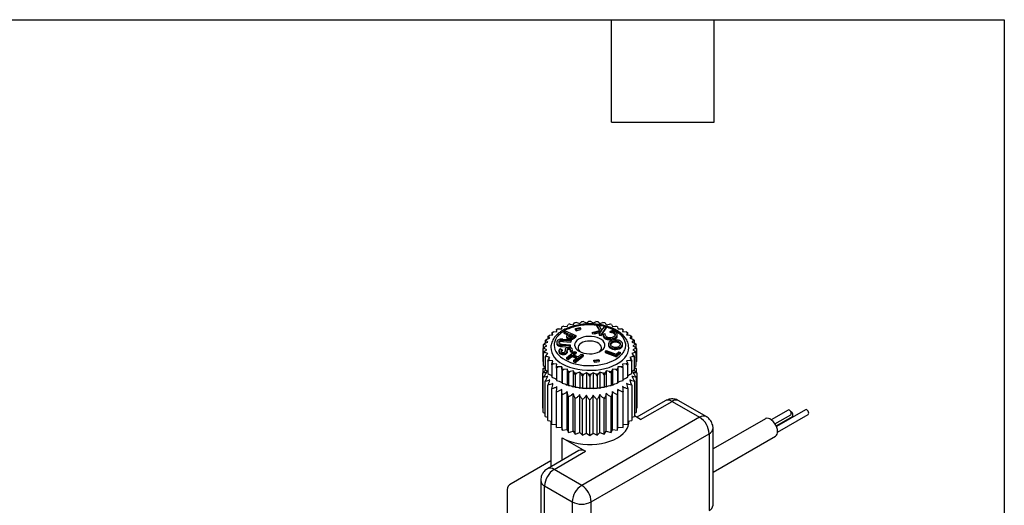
# Model space of a CAD drawing. Header units: millimetres. Extents: x 13 to 546, y 13 to 419.
# Tile 13 of 13: x 400 to 546, y 347 to 419. Entities that reach past the tile are written whole.
import ezdxf

# ---------------------------------------------------------------- set-up
doc = ezdxf.new("R2010")
doc.units = ezdxf.units.MM
doc.header["$LTSCALE"] = 2
doc.layers.add('TEXT', color=140, linetype='Continuous', lineweight=25)

msp = doc.modelspace()

# ---------------------------------------------------------------- linework, layer by layer
for p, q in [((480.579, 373.536), (481.076, 373.467)), ((481.076, 373.467), (481.195, 373.754)), ((481.503, 373.844), (481.975, 373.732)), ((481.975, 373.732), (482.17, 374.004)), ((482.498, 374.066), (482.934, 373.912)), ((482.934, 373.912), (483.201, 374.163)), ((483.542, 374.194), (483.93, 374.003)), ((483.93, 374.003), (484.262, 374.227)), ((484.608, 374.227), (484.939, 374.003)), ((484.939, 374.003), (485.328, 374.194)), ((485.506, 373.699), (485.85, 373.616)), ((485.935, 372.902), (485.506, 373.699)), ((485.506, 373.536), (485.506, 373.699)), ((485.506, 373.536), (485.858, 372.881)), ((485.669, 374.163), (485.936, 373.912)), ((485.85, 373.616), (486.197, 372.87)), ((485.936, 373.912), (486.371, 374.066)), ((486.7, 374.004), (486.895, 373.732)), ((486.895, 373.732), (487.367, 373.844)), ((487.675, 373.754), (487.794, 373.467)), ((487.794, 373.467), (488.291, 373.536)), ((478.456, 372.173), (478.953, 372.242)), ((478.772, 372.515), (478.772, 372.217)), ((478.953, 372.242), (478.834, 372.529)), ((479.037, 372.69), (479.546, 372.713)), ((479.626, 373.078), (479.485, 372.997)), ((479.485, 372.997), (479.485, 372.71)), ((479.546, 372.713), (479.506, 373.007)), ((479.75, 373.148), (480.259, 373.125)), ((480.259, 373.125), (480.3, 373.419)), ((480.574, 372.663), (480.76, 372.807)), ((481.281, 372.36), (480.574, 372.663)), ((480.574, 372.663), (480.574, 372.5)), ((480.574, 372.5), (481.147, 372.254)), ((480.76, 372.807), (482.361, 372.12)), ((481.223, 372.314), (481.281, 372.36)), ((481.292, 372.089), (481.292, 371.985)), ((481.371, 372.174), (481.371, 372.01)), ((481.489, 372.27), (481.47, 372.255)), ((481.47, 372.092), (481.47, 372.255)), ((481.489, 372.107), (481.47, 372.092)), ((481.968, 372.065), (481.489, 372.27)), ((481.489, 372.27), (481.489, 372.107)), ((481.827, 371.962), (481.489, 372.107)), ((481.949, 372.05), (481.968, 372.065)), ((482.361, 372.12), (482.098, 371.915)), ((482.292, 373.156), (482.951, 373.32)), ((482.401, 373.009), (482.292, 373.156)), ((482.292, 372.992), (482.292, 373.156)), ((482.292, 372.992), (482.401, 372.846)), ((482.361, 372.12), (482.361, 371.956)), ((483.06, 373.173), (482.401, 373.009)), ((482.401, 372.846), (483.06, 373.01)), ((482.401, 373.009), (482.401, 372.846)), ((482.951, 373.32), (483.06, 373.173)), ((483.06, 373.173), (483.06, 373.01)), ((484.802, 372.603), (485.935, 372.902)), ((485.123, 372.526), (484.802, 372.603)), ((484.802, 372.603), (484.802, 372.44)), ((484.802, 372.44), (485.123, 372.363)), ((486.162, 372.822), (485.123, 372.526)), ((485.123, 372.363), (486.013, 372.617)), ((485.123, 372.526), (485.123, 372.363)), ((485.825, 372.356), (486.162, 372.822)), ((486.106, 372.288), (485.825, 372.356)), ((485.825, 372.356), (485.825, 372.193)), ((485.825, 372.193), (486.106, 372.125)), ((486.887, 373.366), (486.106, 372.288)), ((486.106, 372.125), (486.887, 373.203)), ((486.106, 372.288), (486.106, 372.125)), ((486.197, 372.87), (486.605, 373.434)), ((486.419, 372.322), (486.691, 372.433)), ((486.419, 372.159), (486.419, 372.322)), ((486.428, 372.262), (486.428, 372.099)), ((486.605, 373.434), (486.887, 373.366)), ((486.691, 372.433), (486.691, 372.319)), ((486.887, 373.366), (486.887, 373.203)), ((487.474, 372.752), (487.751, 372.865)), ((487.474, 372.589), (487.474, 372.752)), ((487.835, 372.51), (487.835, 372.674)), ((488.248, 372.239), (488.248, 372.358)), ((488.53, 372.11), (488.53, 372.273)), ((488.57, 373.419), (488.61, 373.125)), ((488.61, 373.125), (489.12, 373.148)), ((489.384, 372.997), (489.244, 373.078)), ((489.364, 373.007), (489.324, 372.713)), ((489.324, 372.713), (489.833, 372.69)), ((489.385, 372.71), (489.385, 372.997)), ((490.036, 372.529), (489.917, 372.242)), ((489.917, 372.242), (490.413, 372.173)), ((490.098, 372.217), (490.098, 372.515)), ((477.521, 370.771), (477.521, 370.251)), ((477.637, 370.402), (478.025, 370.594)), ((478.025, 370.594), (477.694, 370.818)), ((477.748, 371.015), (478.183, 371.169)), ((477.777, 371.388), (477.777, 371.025)), ((478.183, 371.169), (477.916, 371.42)), ((478.023, 371.61), (478.495, 371.723)), ((478.198, 371.974), (478.198, 371.652)), ((478.495, 371.723), (478.3, 371.995)), ((479.524, 371.103), (479.524, 370.94)), ((479.554, 370.952), (479.554, 370.789)), ((479.773, 370.763), (479.773, 370.6)), ((479.895, 371.135), (479.895, 371.298)), ((480.045, 371.213), (480.045, 371.376)), ((480.052, 370.688), (480.052, 370.524)), ((480.159, 371.232), (480.159, 371.395)), ((481.492, 370.581), (480.264, 370.662)), ((480.264, 370.662), (480.264, 370.499)), ((480.302, 370.85), (481.529, 370.769)), ((481.636, 371.315), (480.409, 371.395)), ((480.409, 371.395), (480.409, 371.232)), ((480.409, 371.232), (481.636, 371.151)), ((480.446, 371.583), (481.673, 371.502)), ((480.982, 372.028), (480.982, 371.865)), ((481.044, 371.882), (481.044, 371.719)), ((481.454, 371.707), (481.454, 371.544)), ((481.529, 370.769), (481.492, 370.581)), ((481.492, 370.418), (481.529, 370.606)), ((481.492, 370.581), (481.492, 370.418)), ((481.529, 370.769), (481.529, 370.606)), ((481.673, 371.502), (481.636, 371.315)), ((481.636, 371.151), (481.673, 371.339)), ((481.636, 371.315), (481.636, 371.151)), ((481.673, 371.502), (481.673, 371.339)), ((481.713, 371.714), (481.713, 371.551)), ((481.879, 371.77), (481.879, 371.607)), ((482.098, 371.752), (482.361, 371.956)), ((482.098, 371.915), (482.098, 371.752)), ((486.874, 371.777), (486.874, 371.614)), ((487.214, 370.86), (487.214, 370.696)), ((487.511, 371.659), (487.511, 371.495)), ((487.533, 370.814), (487.513, 370.767)), ((487.533, 370.814), (487.533, 370.977)), ((487.732, 371.175), (487.732, 371.012)), ((488.454, 372.024), (488.454, 371.861)), ((488.499, 371.283), (488.499, 371.119)), ((488.904, 371.099), (488.904, 370.936)), ((489.22, 370.582), (489.22, 370.419)), ((489.323, 370.689), (489.323, 370.852)), ((490.57, 371.995), (490.375, 371.723)), ((490.375, 371.723), (490.847, 371.61)), ((490.672, 371.652), (490.672, 371.974)), ((490.953, 371.42), (490.686, 371.169)), ((490.686, 371.169), (491.122, 371.015)), ((491.176, 370.818), (490.844, 370.594)), ((490.844, 370.594), (491.233, 370.402)), ((491.092, 371.025), (491.092, 371.388)), ((491.349, 370.251), (491.349, 370.771)), ((477.435, 370.139), (477.435, 368.296)), ((477.521, 369.507), (477.521, 367.664)), ((478.025, 370.011), (477.637, 370.203)), ((477.694, 369.787), (478.025, 370.011)), ((478.183, 369.436), (477.748, 369.59)), ((477.916, 369.185), (478.183, 369.436)), ((478.645, 370.405), (478.635, 370.302)), ((479.826, 369.899), (479.826, 369.736)), ((480.094, 370.148), (480.302, 370.028)), ((480.177, 369.504), (480.177, 369.341)), ((480.264, 370.499), (481.492, 370.418)), ((480.302, 370.028), (480.302, 369.865)), ((480.78, 369.987), (480.78, 369.824)), ((480.787, 369.835), (480.787, 369.881)), ((480.864, 369.534), (480.864, 369.371)), ((480.977, 368.823), (482.13, 369.77)), ((481.062, 369.735), (481.062, 369.572)), ((481.077, 369.755), (481.077, 369.918)), ((481.158, 370.018), (481.158, 370.181)), ((481.787, 369.174), (481.232, 368.72)), ((481.469, 370.026), (481.469, 370.189)), ((481.724, 369.806), (481.508, 369.906)), ((481.508, 369.906), (481.508, 369.743)), ((481.508, 369.743), (481.724, 369.643)), ((481.724, 369.806), (481.724, 369.643)), ((482.574, 368.854), (481.787, 369.174)), ((481.787, 369.174), (481.787, 369.011)), ((481.87, 369.861), (481.87, 370.024)), ((482.385, 369.666), (481.936, 369.297)), ((481.936, 369.297), (482.724, 368.977)), ((482.069, 369.243), (482.385, 369.503)), ((482.13, 369.77), (482.385, 369.666)), ((483.429, 369.242), (482.276, 368.296)), ((482.385, 369.666), (482.385, 369.503)), ((482.724, 368.977), (483.173, 369.346)), ((483.173, 369.346), (483.429, 369.242)), ((483.429, 369.242), (483.429, 369.079)), ((486.706, 369.752), (486.875, 369.906)), ((486.706, 369.752), (486.706, 369.589)), ((488.393, 369.135), (486.706, 369.752)), ((486.706, 369.589), (488.393, 368.972)), ((486.875, 369.906), (488.34, 369.37)), ((487.417, 370.49), (487.417, 370.327)), ((487.798, 370.293), (487.798, 370.129)), ((488.34, 369.37), (488.734, 369.729)), ((488.956, 369.648), (488.393, 369.135)), ((488.393, 368.972), (488.956, 369.484)), ((488.393, 369.135), (488.393, 368.972)), ((488.734, 369.729), (488.956, 369.648)), ((488.835, 370.331), (488.835, 370.168)), ((488.956, 369.648), (488.956, 369.484)), ((491.122, 369.59), (490.686, 369.436)), ((490.686, 369.436), (490.953, 369.185)), ((491.233, 370.203), (490.844, 370.011)), ((490.844, 370.011), (491.176, 369.787)), ((491.349, 367.664), (491.349, 369.507)), ((491.435, 368.296), (491.435, 370.139)), ((477.435, 368.296), (477.521, 368.214)), ((477.521, 367.664), (477.777, 367.468)), ((477.777, 368.891), (477.777, 367.047)), ((478.495, 368.882), (478.023, 368.995)), ((478.198, 368.305), (478.198, 366.462)), ((478.3, 368.61), (478.495, 368.882)), ((478.953, 368.363), (478.456, 368.432)), ((478.772, 367.764), (478.772, 365.921)), ((478.834, 368.077), (478.953, 368.363)), ((479.546, 367.892), (479.037, 367.915)), ((479.506, 367.598), (479.546, 367.892)), ((481.232, 368.72), (480.977, 368.823)), ((480.977, 368.823), (480.977, 368.66)), ((480.977, 368.66), (481.232, 368.556)), ((481.232, 368.556), (481.787, 369.011)), ((481.232, 368.72), (481.232, 368.556)), ((481.787, 369.011), (482.441, 368.745)), ((482.02, 368.4), (482.574, 368.854)), ((482.276, 368.296), (482.02, 368.4)), ((482.02, 368.4), (482.02, 368.236)), ((482.02, 368.236), (482.276, 368.133)), ((482.276, 368.133), (483.429, 369.079)), ((482.276, 368.296), (482.276, 368.133)), ((485.055, 368.474), (485.758, 368.571)), ((485.118, 368.322), (485.055, 368.474)), ((485.055, 368.311), (485.055, 368.474)), ((485.055, 368.311), (485.118, 368.159)), ((485.821, 368.418), (485.118, 368.322)), ((485.118, 368.322), (485.118, 368.159)), ((485.118, 368.159), (485.821, 368.255)), ((485.758, 368.571), (485.821, 368.418)), ((485.821, 368.418), (485.821, 368.255)), ((489.833, 367.915), (489.324, 367.892)), ((489.324, 367.892), (489.364, 367.598)), ((490.413, 368.432), (489.917, 368.363)), ((489.917, 368.363), (490.036, 368.077)), ((490.098, 365.921), (490.098, 367.764)), ((490.847, 368.995), (490.375, 368.882)), ((490.375, 368.882), (490.57, 368.61)), ((490.672, 366.462), (490.672, 368.305)), ((491.092, 367.047), (491.092, 368.891)), ((491.092, 367.485), (491.349, 367.664)), ((491.349, 368.221), (491.435, 368.296)), ((477.435, 361.321), (477.435, 366.593)), ((477.521, 367.225), (477.777, 367.422)), ((477.521, 366.676), (477.521, 367.225)), ((477.777, 367.047), (478.198, 366.787)), ((479.485, 367.282), (479.485, 365.439)), ((480.259, 367.48), (479.75, 367.457)), ((480.3, 367.186), (480.259, 367.48)), ((480.259, 367.48), (480.259, 365.114)), ((480.32, 366.87), (480.32, 365.027)), ((481.076, 367.138), (480.579, 367.069)), ((481.195, 366.851), (481.076, 367.138)), ((481.076, 367.138), (481.076, 364.772)), ((481.257, 366.539), (481.257, 364.696)), ((481.975, 366.874), (481.503, 366.761)), ((482.17, 366.601), (481.975, 366.874)), ((481.975, 366.874), (481.975, 364.507)), ((482.272, 366.296), (482.272, 364.453)), ((482.934, 366.694), (482.498, 366.54)), ((483.201, 366.442), (482.934, 366.694)), ((482.934, 366.694), (482.934, 364.327)), ((483.93, 366.603), (483.542, 366.411)), ((484.262, 366.378), (483.93, 366.603)), ((483.93, 366.603), (483.93, 364.236)), ((484.939, 366.603), (484.608, 366.378)), ((485.328, 366.411), (484.939, 366.603)), ((484.939, 366.603), (484.939, 364.236)), ((485.936, 366.694), (485.669, 366.442)), ((486.371, 366.54), (485.936, 366.694)), ((485.936, 366.694), (485.936, 364.327)), ((486.598, 366.296), (486.598, 364.453)), ((486.895, 366.874), (486.7, 366.601)), ((487.367, 366.761), (486.895, 366.874)), ((486.895, 366.874), (486.895, 364.507)), ((487.613, 366.539), (487.613, 364.696)), ((487.794, 367.138), (487.675, 366.851)), ((488.291, 367.069), (487.794, 367.138)), ((487.794, 367.138), (487.794, 364.772)), ((488.549, 366.87), (488.549, 365.027)), ((488.61, 367.48), (488.57, 367.186)), ((489.12, 367.457), (488.61, 367.48)), ((488.61, 367.48), (488.61, 365.114)), ((489.385, 365.439), (489.385, 367.282)), ((491.092, 367.404), (491.349, 367.225)), ((491.349, 367.225), (491.092, 367.191)), ((491.349, 367.225), (491.349, 366.669)), ((491.435, 366.593), (491.435, 361.321)), ((477.521, 360.689), (477.521, 365.961)), ((477.777, 360.072), (477.777, 365.344)), ((478.198, 359.486), (478.198, 364.759)), ((483.34, 366.148), (483.34, 364.305)), ((484.435, 366.098), (484.435, 364.255)), ((485.53, 366.148), (485.53, 364.305)), ((490.672, 364.759), (490.672, 359.486)), ((491.092, 365.344), (491.092, 360.072)), ((491.349, 365.961), (491.349, 360.689)), ((478.772, 358.945), (478.772, 364.218)), ((479.485, 358.463), (479.485, 363.736)), ((480.259, 358.498), (480.259, 364.131)), ((480.32, 358.051), (480.32, 363.324)), ((481.076, 358.156), (481.076, 363.789)), ((481.975, 357.892), (481.975, 363.524)), ((482.934, 357.712), (482.934, 363.344)), ((483.93, 357.621), (483.93, 363.253)), ((484.939, 357.621), (484.939, 363.253)), ((485.936, 357.712), (485.936, 363.344)), ((486.895, 357.892), (486.895, 363.524)), ((487.794, 358.156), (487.794, 363.789)), ((488.549, 358.051), (488.549, 363.324)), ((488.61, 358.498), (488.61, 364.131)), ((489.385, 358.463), (489.385, 363.736)), ((490.098, 364.218), (490.098, 358.945)), ((481.257, 357.72), (481.257, 362.993)), ((482.272, 357.477), (482.272, 362.75)), ((483.34, 357.329), (483.34, 362.602)), ((484.435, 357.28), (484.435, 362.552)), ((485.53, 357.329), (485.53, 362.602)), ((486.598, 357.477), (486.598, 362.75)), ((487.613, 357.72), (487.613, 362.993)), ((495.668, 362.44), (491.415, 359.985)), ((492.001, 359.647), (496.668, 362.341)), ((495.814, 362.502), (496.102, 362.626)), ((496.668, 362.341), (500.769, 359.973)), ((501.769, 360.072), (497.668, 362.44)), ((477.435, 361.321), (477.521, 361.278)), ((477.521, 360.689), (477.777, 360.598)), ((491.092, 360.598), (491.349, 360.689)), ((491.349, 361.278), (491.435, 361.321)), ((513.933, 361.053), (511.428, 359.607)), ((511.987, 359.006), (514.333, 360.36)), ((516.514, 361.094), (512.199, 358.603)), ((512.364, 357.774), (516.914, 360.401)), ((477.777, 360.072), (478.198, 359.971)), ((478.198, 359.486), (478.772, 359.407)), ((478.635, 359.426), (478.635, 352.607)), ((478.772, 358.945), (479.485, 358.913)), ((500.769, 359.973), (483.233, 349.85)), ((489.385, 358.913), (490.098, 358.945)), ((490.098, 359.407), (490.672, 359.486)), ((490.235, 359.279), (490.235, 359.426)), ((490.672, 359.971), (491.092, 360.072)), ((492.001, 359.647), (491.092, 360.171)), ((510.555, 359.76), (502.769, 355.266)), ((512.151, 358.712), (514.581, 360.115)), ((479.485, 358.463), (480.259, 358.498)), ((480.259, 358.498), (480.32, 358.051)), ((480.32, 358.051), (481.076, 358.156)), ((481.076, 358.156), (481.257, 357.72)), ((481.257, 357.72), (481.975, 357.892)), ((481.975, 357.892), (482.272, 357.477)), ((482.272, 357.477), (482.934, 357.712)), ((482.934, 357.712), (483.34, 357.329)), ((483.34, 357.329), (483.93, 357.621)), ((483.93, 357.621), (484.435, 357.28)), ((484.435, 357.28), (484.939, 357.621)), ((484.647, 347.4), (502.183, 357.524)), ((484.939, 357.621), (485.53, 357.329)), ((485.53, 357.329), (485.936, 357.712)), ((485.936, 357.712), (486.598, 357.477)), ((486.598, 357.477), (486.895, 357.892)), ((486.895, 357.892), (487.613, 357.72)), ((487.613, 357.72), (487.794, 358.156)), ((487.794, 358.156), (488.549, 358.051)), ((488.549, 358.051), (488.61, 358.498)), ((488.61, 358.498), (489.385, 358.463)), ((502.183, 357.524), (502.183, 346.092)), ((502.769, 346.909), (502.769, 358.34)), ((480.334, 356.912), (483.798, 354.912)), ((480.334, 353.588), (480.334, 356.912)), ((502.769, 351.802), (512.055, 357.162)), ((482.799, 355.011), (478.132, 352.316)), ((479.132, 352.217), (483.798, 354.912)), ((478.635, 353.48), (472.717, 350.064)), ((483.233, 349.85), (479.132, 352.217)), ((477.132, 350.584), (477.132, 341.602)), ((472.131, 349.247), (472.131, 344.489)), ((477.717, 349.768), (481.819, 347.4)), ((477.717, 340.786), (477.717, 349.768)), ((481.819, 347.4), (481.819, 335.969)), ((484.647, 335.969), (484.647, 347.4))]:
    msp.add_line(p, q)
at = {"flags": 128}
for points in [[(482.844, 369.792), (483.174, 369.635), (483.549, 369.517), (483.957, 369.442), (484.381, 369.412), (484.808, 369.43), (485.221, 369.494), (485.606, 369.602), (485.948, 369.75), (486.236, 369.932), (486.459, 370.143), (486.608, 370.375), (486.679, 370.618), (486.669, 370.865), (486.578, 371.106), (486.41, 371.333), (486.17, 371.538), (485.867, 371.712), (485.513, 371.851), (485.12, 371.948), (484.702, 372.001), (484.274, 372.006), (483.853, 371.966), (483.452, 371.879), (483.086, 371.751), (482.77, 371.585), (482.514, 371.387), (482.327, 371.165), (482.216, 370.926), (482.186, 370.68), (482.236, 370.435), (482.367, 370.2), (482.572, 369.983), (482.844, 369.792)], [(485.827, 369.69), (485.856, 369.713), (486.042, 369.903), (486.154, 370.112), (486.184, 370.33), (486.133, 370.546), (486.003, 370.751), (485.799, 370.936), (485.531, 371.09), (485.212, 371.208), (484.857, 371.283), (484.482, 371.312), (484.105, 371.295), (483.743, 371.231), (483.414, 371.123), (483.132, 370.977), (482.911, 370.8), (482.762, 370.599), (482.691, 370.385), (482.701, 370.166), (482.792, 369.954), (482.96, 369.759), (483.043, 369.69)], [(480.334, 367.935), (480.847, 367.672), (481.412, 367.445), (482.018, 367.259), (482.659, 367.115), (483.324, 367.016), (484.006, 366.964), (484.693, 366.958), (485.376, 366.999), (486.046, 367.086), (486.694, 367.219), (487.31, 367.395), (487.886, 367.611), (488.413, 367.866), (488.884, 368.155), (489.293, 368.473), (489.634, 368.818), (489.901, 369.183), (490.092, 369.564), (490.204, 369.956), (490.235, 370.311)], [(495.668, 362.44), (495.69, 362.452), (495.814, 362.502)], [(514.416, 360.543), (514.395, 360.681), (514.333, 360.822), (514.242, 360.946), (514.133, 361.033), (514.025, 361.071), (513.933, 361.053)], [(514.333, 360.36), (514.333, 360.36), (514.395, 360.431), (514.416, 360.543)], [(516.997, 360.584), (516.975, 360.722), (516.914, 360.863), (516.822, 360.987), (516.714, 361.074), (516.606, 361.112), (516.514, 361.094)], [(516.914, 360.401), (516.914, 360.401), (516.975, 360.472), (516.997, 360.584)], [(480.334, 356.912), (480.858, 356.644), (481.434, 356.414), (482.054, 356.226), (482.709, 356.083), (483.389, 355.986), (484.085, 355.937), (484.785, 355.937), (485.48, 355.986), (486.16, 356.083), (486.815, 356.226), (487.435, 356.414), (488.012, 356.644), (488.536, 356.912), (489.001, 357.214), (489.398, 357.547), (489.724, 357.905), (489.972, 358.283), (490.14, 358.676), (490.224, 359.077), (490.235, 359.279)], [(512.366, 357.849), (512.337, 358.148), (512.253, 358.464), (512.117, 358.78), (511.938, 359.078), (511.725, 359.343), (511.489, 359.561), (511.243, 359.72), (511.001, 359.81), (510.775, 359.828), (510.577, 359.772), (510.555, 359.76)], [(514.581, 360.115), (514.581, 360.115), (514.642, 360.185), (514.664, 360.298)]]:
    msp.add_lwpolyline(points, dxfattribs=at)
for centre, radius, start, end in [((483.515, 366.145), 7.953, 111.66278, 113.84592), ((484.011, 364.748), 9.436, 105.4169, 107.36483), ((484.301, 363.548), 10.671, 99.7264, 101.5209), ((484.418, 362.737), 11.491, 94.37017, 96.07828), ((484.435, 362.45), 11.778, 89.15988, 90.84012), ((484.452, 362.737), 11.491, 83.92172, 85.62983), ((484.568, 363.548), 10.671, 78.4791, 80.2736), ((484.859, 364.748), 9.436, 72.63517, 74.5831), ((485.355, 366.145), 7.953, 66.15408, 68.33722), ((481.229, 369.568), 3.804, 136.78293, 140.35256), ((482.035, 368.708), 4.984, 126.97897, 129.96012), ((482.832, 367.527), 6.411, 118.73706, 121.25756), ((481.183, 372.011), 0.202, 135.55683, 175.19925), ((481.977, 371.272), 1.286, 125.86804, 136.79591), ((481.355, 372.035), 0.0823, 139.15552, 193.09576), ((481.691, 371.8), 0.493, 130.655, 144.1042), ((482.822, 370.511), 2.207, 127.78196, 131.12117), ((482.822, 370.348), 2.207, 127.78196, 131.12117), ((480.932, 373.335), 1.639, 302.25611, 308.34759), ((488.786, 372.629), 2.386, 187.3923, 188.85422), ((488.786, 372.466), 2.386, 187.3923, 188.85422), ((487.078, 372.413), 0.667, 193.04946, 252.19032), ((487.078, 372.249), 0.667, 193.04946, 252.19032), ((487.408, 372.376), 0.719, 175.4725, 193.42127), ((487.152, 372.365), 0.47, 199.31442, 248.7888), ((487.475, 372.864), 1.039, 262.60892, 314.77839), ((486.773, 368.666), 4.146, 75.16512, 80.26113), ((486.773, 368.503), 4.146, 75.16512, 80.26113), ((487.421, 371.181), 1.716, 67.28847, 78.92866), ((487.722, 372.098), 0.587, 26.33114, 78.96499), ((487.717, 371.922), 0.6, 28.83547, 78.6509), ((487.874, 372.109), 0.688, 18.76259, 72.28668), ((487.917, 372.299), 0.337, 329.29218, 10.10132), ((488.07, 372.275), 0.459, 326.84611, 6.87192), ((488.064, 372.115), 0.466, 326.9852, 359.45095), ((486.037, 367.527), 6.411, 58.74244, 61.26294), ((486.835, 368.708), 4.984, 50.03988, 53.02103), ((487.641, 369.568), 3.804, 39.64744, 43.21707), ((480.067, 370.273), 2.435, 162.25506, 167.06067), ((480.535, 370.071), 2.946, 148.5112, 152.74383), ((479.926, 370.941), 0.402, 180.17069, 202.29746), ((479.96, 371.105), 0.434, 132.92815, 200.66576), ((479.924, 371.159), 0.424, 209.24536, 249.23062), ((479.924, 370.996), 0.424, 209.24536, 249.23062), ((480.043, 370.974), 0.586, 106.10911, 130.17791), ((480.199, 371.783), 1.105, 247.35256, 262.34566), ((480.199, 371.62), 1.105, 247.35256, 262.34566), ((480.083, 371.116), 0.262, 135.95167, 197.2489), ((480.057, 371.14), 0.246, 204.54029, 257.26501), ((480.127, 370.927), 0.311, 138.2121, 160.00185), ((480.202, 370.469), 1.116, 93.63481, 106.76604), ((480.116, 371.056), 0.328, 102.54563, 132.52564), ((480.116, 370.893), 0.328, 102.54563, 132.52564), ((480.252, 371.649), 0.79, 251.57057, 260.543), ((480.216, 370.685), 0.712, 94.61141, 103.91209), ((480.216, 370.522), 0.712, 94.61141, 103.91209), ((480.76, 375.659), 5.022, 261.8957, 264.34068), ((480.46, 373.037), 2.193, 261.13863, 265.84692), ((480.287, 368.89), 2.698, 86.62894, 93.31621), ((480.285, 369.841), 1.559, 85.4331, 94.61453), ((480.285, 369.678), 1.559, 85.4331, 94.61453), ((481.211, 372.039), 0.229, 182.8545, 223.18224), ((481.211, 371.876), 0.229, 182.8545, 223.18224), ((481.546, 372.489), 0.788, 230.41182, 263.31752), ((481.546, 372.326), 0.788, 230.41182, 263.31752), ((481.385, 372.059), 0.119, 201.14517, 239.88427), ((481.714, 371.614), 0.525, 130.87782, 138.6538), ((481.62, 372.429), 0.557, 238.06931, 256.81956), ((481.553, 372.769), 1.067, 264.67748, 278.59514), ((481.553, 372.606), 1.067, 264.67748, 278.59514), ((481.58, 372.241), 0.365, 256.23863, 281.90058), ((481.545, 372.349), 0.478, 283.3345, 303.1405), ((481.511, 372.589), 0.898, 282.9509, 294.1873), ((481.511, 372.426), 0.898, 282.9509, 294.1873), ((481.195, 373.041), 1.443, 298.32154, 308.73446), ((481.195, 372.878), 1.443, 298.32154, 308.73446), ((487.528, 373.522), 1.863, 249.43566, 269.46338), ((487.528, 373.359), 1.863, 249.43566, 269.46338), ((487.397, 372.793), 0.96, 244.39015, 266.66195), ((487.704, 370.725), 0.49, 183.33134, 234.24734), ((487.651, 370.854), 0.433, 139.90725, 237.28581), ((487.946, 370.589), 0.829, 113.3819, 138.98369), ((487.826, 370.848), 0.32, 156.14986, 249.97547), ((487.558, 372.938), 1.28, 267.87757, 314.43617), ((487.558, 372.775), 1.28, 267.87757, 314.43617), ((487.931, 370.777), 0.445, 116.50045, 153.26167), ((487.931, 370.614), 0.445, 116.50045, 153.26167), ((488.269, 369.929), 1.563, 78.31543, 114.67062), ((488.267, 370.147), 1.159, 78.47187, 117.47335), ((488.267, 369.983), 1.159, 78.47187, 117.47335), ((488.393, 370.509), 0.781, 49.1076, 82.24675), ((488.393, 370.346), 0.781, 49.1076, 82.24675), ((488.425, 370.378), 1.094, 51.03899, 81.54302), ((488.53, 371.057), 0.586, 292.76568, 319.50499), ((488.543, 371.2), 0.917, 288.51755, 317.57466), ((488.734, 370.854), 0.299, 323.73678, 55.29267), ((488.672, 370.647), 0.371, 19.18014, 51.25555), ((488.883, 370.858), 0.436, 320.65816, 58.22918), ((488.898, 370.697), 0.426, 319.21997, 358.96334), ((488.334, 370.071), 2.946, 27.25617, 31.4888), ((488.802, 370.273), 2.435, 12.93933, 17.74494), ((479.902, 370.303), 2.267, 177.47964, 182.52036), ((480.067, 370.333), 2.435, 192.93933, 197.74494), ((480.535, 370.534), 2.946, 207.25617, 211.4888), ((481.568, 370.602), 2.939, 184.09688, 245.1576), ((480.179, 369.787), 0.371, 103.18125, 162.349), ((480.288, 369.957), 0.466, 187.06501, 256.23453), ((480.288, 369.793), 0.466, 187.06501, 256.23453), ((480.76, 375.496), 5.022, 261.8957, 264.34068), ((480.387, 369.747), 0.294, 106.91813, 158.55607), ((480.376, 369.909), 0.268, 191.73902, 258.48832), ((480.424, 369.525), 0.361, 109.8046, 139.35238), ((480.481, 370.424), 0.969, 251.70567, 293.26135), ((480.481, 370.261), 0.969, 251.70567, 293.26135), ((480.463, 370.033), 0.411, 250.12548, 315.03271), ((480.574, 369.859), 0.214, 326.94305, 5.90819), ((481.633, 369.987), 0.853, 171.6504, 187.16577), ((481.046, 370.06), 0.262, 118.1289, 168.79931), ((480.751, 369.844), 0.33, 290.10331, 340.71819), ((480.751, 369.681), 0.33, 290.10331, 340.71819), ((481.305, 369.64), 0.756, 67.63015, 120.41566), ((479.937, 369.918), 1.139, 350.75301, 5.46207), ((479.934, 369.755), 1.143, 350.76395, 359.98657), ((481.218, 370.046), 0.147, 113.72164, 187.78998), ((481.249, 369.851), 0.19, 118.57209, 155.21933), ((481.322, 369.853), 0.367, 66.43122, 116.56233), ((481.322, 369.69), 0.367, 66.43122, 116.56233), ((481.415, 370.035), 0.163, 352.82849, 70.49861), ((481.361, 369.808), 0.243, 38.90756, 63.67212), ((481.289, 370.12), 0.306, 315.71136, 340.01405), ((481.453, 369.931), 0.431, 15.32969, 71.14546), ((481.608, 370.04), 0.261, 296.2295, 0.99212), ((481.603, 369.882), 0.268, 296.67741, 355.40432), ((488.073, 371.288), 1.033, 230.59743, 254.55952), ((488.073, 371.125), 1.033, 230.59743, 254.55952), ((488.224, 371.47), 1.053, 241.175, 255.71527), ((488.256, 371.933), 1.703, 254.38549, 289.85669), ((488.256, 371.769), 1.703, 254.38549, 289.85669), ((488.259, 371.675), 1.261, 256.48589, 293.24992), ((488.543, 371.037), 0.917, 288.51755, 317.57466), ((488.334, 370.534), 2.946, 328.5112, 332.74383), ((488.802, 370.333), 2.435, 342.25506, 347.06067), ((488.968, 370.303), 2.267, 357.47964, 2.52036), ((481.229, 371.037), 3.804, 219.64744, 223.21707), ((482.035, 371.897), 4.984, 230.03988, 233.02103), ((486.835, 371.897), 4.984, 306.97897, 309.96012), ((487.641, 371.037), 3.804, 316.78293, 320.35256), ((482.832, 373.078), 6.411, 238.74244, 241.26294), ((483.515, 374.46), 7.953, 246.15408, 248.33722), ((484.011, 375.857), 9.436, 252.63517, 254.5831), ((484.301, 377.057), 10.671, 258.4791, 260.2736), ((484.418, 377.868), 11.491, 263.92172, 265.62983), ((484.435, 378.155), 11.778, 269.15988, 270.84012), ((484.452, 377.868), 11.491, 274.37017, 276.07828), ((484.568, 377.057), 10.671, 279.7264, 281.5209), ((484.859, 375.857), 9.436, 285.4169, 287.36483), ((485.355, 374.46), 7.953, 291.66278, 293.84592), ((486.037, 373.078), 6.411, 298.73706, 301.25756), ((496.051, 361.418), 1.11, 56.24046, 102.33356), ((497.254, 361.523), 1.006, 65.69288, 125.61758), ((514.085, 360.288), 0.579, 0.94748, 63.71751), ((501.352, 359.179), 0.986, 64.96358, 126.2999), ((499.113, 357.384), 3.074, 2.60548, 57.39452), ((501.768, 358.44), 1.006, 294.37742, 354.27356), ((511.638, 357.765), 0.733, 304.69229, 6.61989), ((483.213, 354.094), 1.006, 54.38242, 114.30712), ((480.788, 349.628), 3.074, 122.60548, 177.39452), ((478.546, 351.399), 1.006, 54.38724, 114.25188), ((478.088, 350.652), 0.959, 184.04121, 247.26248), ((473.132, 349.148), 1.006, 114.37466, 174.3052), ((484.889, 347.261), 3.074, 122.60548, 177.39452), ((481.577, 347.261), 3.074, 2.60548, 57.39452), ((483.233, 350.13), 3.074, 242.60967, 297.39033), ((501.768, 347.008), 1.006, 294.37466, 354.3052)]:
    msp.add_arc(centre, radius, start, end)
for points, knots in [([(490.235, 370.303), (490.226, 370.457), (490.209, 370.747), (490.088, 371.138), (489.937, 371.461), (489.709, 371.825), (489.342, 372.252), (488.752, 372.725), (488.011, 373.143), (487.139, 373.481), (486.163, 373.724), (485.108, 373.859), (484.006, 373.874), (482.896, 373.76), (481.842, 373.519), (480.942, 373.181), (480.255, 372.806), (479.798, 372.474), (479.427, 372.134), (479.156, 371.815), (478.934, 371.464), (478.777, 371.125), (478.667, 370.766), (478.652, 370.519), (478.645, 370.405)], [0, 0, 0, 0, 0.0386051, 0.0722924, 0.1010601, 0.125757, 0.1766291, 0.231194, 0.2881283, 0.3462166, 0.405529, 0.4661114, 0.5279256, 0.5910474, 0.6555633, 0.7176822, 0.769692, 0.8113229, 0.8377393, 0.8793247, 0.9058937, 0.9363336, 0.9706481, 1, 1, 1, 1]), ([(479.713, 372.1), (479.875, 372.262), (480.208, 372.595), (480.92, 373.026), (481.787, 373.386), (482.785, 373.641), (483.679, 373.753), (484.399, 373.774), (484.952, 373.767), (485.316, 373.718), (485.506, 373.693)], [0, 0, 0, 0, 0.1403367, 0.2890795, 0.4440061, 0.6022205, 0.7604349, 0.8379596, 0.9155605, 1, 1, 1, 1]), ([(485.554, 373.688), (485.684, 373.675), (486.133, 373.631), (486.853, 373.448), (487.695, 373.148), (488.446, 372.741), (489.069, 372.239), (489.511, 371.663), (489.702, 371.148), (489.744, 370.732), (489.712, 370.328), (489.56, 369.844), (489.289, 369.493), (489.157, 369.322)], [0, 0, 0, 0, 0.0407943, 0.1408792, 0.240964, 0.3470439, 0.4575339, 0.5703687, 0.6832034, 0.7384922, 0.7938353, 0.8999152, 1, 1, 1, 1]), ([(479.713, 372.1), (479.074, 371.377), (478.96, 370.537), (479.829, 368.994), (480.776, 368.353), (483.281, 367.616), (484.736, 367.55), (487.409, 368.052), (488.519, 368.599), (489.157, 369.322)], [0, 0, 0, 0, 0.25, 0.25, 0.5, 0.5, 0.75, 0.75, 1, 1, 1, 1]), ([(477.435, 366.593), (477.574, 366.705), (477.725, 366.826), (477.842, 366.99), (477.851, 367.002)], [0, 0, 0, 0, 0.9237672, 1, 1, 1, 1]), ([(478.025, 366.662), (477.947, 366.609), (477.855, 366.582), (477.655, 366.561), (477.547, 366.569), (477.435, 366.593)], [0, 0, 0, 0, 0.5, 0.5, 1, 1, 1, 1]), ([(477.777, 367.189), (477.761, 367.185), (477.687, 367.164), (477.594, 367.198), (477.521, 367.225)], [0, 0, 0, 0, 0.2136099, 1, 1, 1, 1]), ([(477.521, 365.961), (477.617, 366.056), (477.707, 366.162), (477.879, 366.397), (477.958, 366.525), (478.025, 366.662)], [0, 0, 0, 0, 0.5, 0.5, 1, 1, 1, 1]), ([(478.198, 366.462), (478.375, 366.393), (478.585, 366.311), (478.747, 366.17), (478.772, 366.149)], [0, 0, 0, 0, 0.8444662, 1, 1, 1, 1]), ([(490.098, 366.131), (490.182, 366.201), (490.353, 366.342), (490.565, 366.421), (490.672, 366.462)], [0, 0, 0, 0, 0.49465365, 1, 1, 1, 1]), ([(490.672, 366.775), (490.712, 366.812), (490.836, 366.928), (490.989, 366.999), (491.092, 367.047)], [0, 0, 0, 0, 0.3285597, 1, 1, 1, 1]), ([(491.435, 366.593), (491.323, 366.569), (491.217, 366.561), (491.016, 366.581), (490.923, 366.61), (490.844, 366.662)], [0, 0, 0, 0, 0.5, 0.5, 1, 1, 1, 1]), ([(490.844, 366.662), (490.912, 366.525), (490.99, 366.399), (491.16, 366.165), (491.253, 366.056), (491.349, 365.961)], [0, 0, 0, 0, 0.5, 0.5, 1, 1, 1, 1]), ([(491.029, 367.012), (491.081, 366.941), (491.201, 366.777), (491.351, 366.659), (491.435, 366.593)], [0, 0, 0, 0, 0.4370263, 1, 1, 1, 1]), ([(478.183, 366.087), (478.095, 366.027), (477.993, 365.99), (477.768, 365.95), (477.647, 365.947), (477.521, 365.961)], [0, 0, 0, 0, 0.5, 0.5, 1, 1, 1, 1]), ([(477.777, 365.344), (477.854, 365.448), (477.927, 365.561), (478.065, 365.81), (478.129, 365.945), (478.183, 366.087)], [0, 0, 0, 0, 0.5, 0.5, 1, 1, 1, 1]), ([(478.495, 365.533), (478.399, 365.464), (478.288, 365.418), (478.045, 365.357), (477.914, 365.343), (477.777, 365.344)], [0, 0, 0, 0, 0.5, 0.5, 1, 1, 1, 1]), ([(478.198, 364.759), (478.254, 364.868), (478.308, 364.987), (478.408, 365.247), (478.456, 365.387), (478.495, 365.533)], [0, 0, 0, 0, 0.5, 0.5, 1, 1, 1, 1]), ([(478.953, 365.014), (478.852, 364.936), (478.736, 364.88), (478.48, 364.796), (478.341, 364.769), (478.198, 364.759)], [0, 0, 0, 0, 0.5, 0.5, 1, 1, 1, 1]), ([(478.772, 365.921), (478.951, 365.865), (479.216, 365.783), (479.419, 365.622), (479.485, 365.57)], [0, 0, 0, 0, 0.6770872, 1, 1, 1, 1]), ([(478.772, 364.218), (478.806, 364.331), (478.839, 364.454), (478.9, 364.721), (478.929, 364.865), (478.953, 365.014)], [0, 0, 0, 0, 0.5, 0.5, 1, 1, 1, 1]), ([(479.485, 365.439), (479.632, 365.415), (479.771, 365.377), (480.034, 365.269), (480.156, 365.2), (480.259, 365.114)], [0, 0, 0, 0, 0.5, 0.5, 1, 1, 1, 1]), ([(480.259, 365.114), (480.268, 365.146), (480.277, 365.15), (480.298, 365.118), (480.309, 365.081), (480.32, 365.027)], [0, 0, 0, 0, 0.5, 0.5, 1, 1, 1, 1]), ([(480.32, 365.027), (480.463, 365.016), (480.599, 364.991), (480.856, 364.907), (480.975, 364.849), (481.076, 364.772)], [0, 0, 0, 0, 0.5, 0.5, 1, 1, 1, 1]), ([(481.076, 364.772), (481.1, 364.805), (481.128, 364.81), (481.189, 364.782), (481.223, 364.748), (481.257, 364.696)], [0, 0, 0, 0, 0.5, 0.5, 1, 1, 1, 1]), ([(487.613, 364.696), (487.647, 364.748), (487.68, 364.782), (487.741, 364.81), (487.77, 364.805), (487.794, 364.772)], [0, 0, 0, 0, 0.5, 0.5, 1, 1, 1, 1]), ([(487.794, 364.772), (487.895, 364.849), (488.012, 364.906), (488.267, 364.99), (488.406, 365.016), (488.549, 365.027)], [0, 0, 0, 0, 0.5, 0.5, 1, 1, 1, 1]), ([(488.549, 365.027), (488.561, 365.081), (488.572, 365.117), (488.593, 365.149), (488.602, 365.146), (488.61, 365.114)], [0, 0, 0, 0, 0.5, 0.5, 1, 1, 1, 1]), ([(488.61, 365.114), (488.714, 365.201), (488.833, 365.268), (489.096, 365.376), (489.238, 365.415), (489.385, 365.439)], [0, 0, 0, 0, 0.5, 0.5, 1, 1, 1, 1]), ([(489.385, 365.564), (489.51, 365.656), (489.723, 365.813), (489.989, 365.89), (490.098, 365.921)], [0, 0, 0, 0, 0.5888974, 1, 1, 1, 1]), ([(489.917, 365.014), (489.941, 364.864), (489.969, 364.724), (490.03, 364.457), (490.064, 364.331), (490.098, 364.218)], [0, 0, 0, 0, 0.5, 0.5, 1, 1, 1, 1]), ([(490.672, 364.759), (490.529, 364.769), (490.393, 364.795), (490.137, 364.879), (490.017, 364.937), (489.917, 365.014)], [0, 0, 0, 0, 0.5, 0.5, 1, 1, 1, 1]), ([(491.092, 365.344), (490.956, 365.343), (490.827, 365.356), (490.584, 365.417), (490.47, 365.465), (490.375, 365.533)], [0, 0, 0, 0, 0.5, 0.5, 1, 1, 1, 1]), ([(490.375, 365.533), (490.414, 365.386), (490.46, 365.249), (490.561, 364.989), (490.616, 364.868), (490.672, 364.759)], [0, 0, 0, 0, 0.5, 0.5, 1, 1, 1, 1]), ([(491.349, 365.961), (491.223, 365.947), (491.104, 365.95), (490.879, 365.989), (490.775, 366.027), (490.686, 366.087)], [0, 0, 0, 0, 0.5, 0.5, 1, 1, 1, 1]), ([(490.686, 366.087), (490.741, 365.944), (490.803, 365.812), (490.941, 365.563), (491.015, 365.448), (491.092, 365.344)], [0, 0, 0, 0, 0.5, 0.5, 1, 1, 1, 1]), ([(479.546, 364.543), (479.443, 364.456), (479.323, 364.389), (479.061, 364.281), (478.919, 364.242), (478.772, 364.218)], [0, 0, 0, 0, 0.5, 0.5, 1, 1, 1, 1]), ([(479.485, 363.736), (479.497, 363.851), (479.508, 363.976), (479.528, 364.247), (479.538, 364.392), (479.546, 364.543)], [0, 0, 0, 0, 0.5, 0.5, 1, 1, 1, 1]), ([(480.259, 364.131), (480.156, 364.035), (480.036, 363.957), (479.774, 363.825), (479.632, 363.773), (479.485, 363.736)], [0, 0, 0, 0, 0.5, 0.5, 1, 1, 1, 1]), ([(480.32, 363.324), (480.309, 363.439), (480.298, 363.564), (480.277, 363.835), (480.268, 363.98), (480.259, 364.131)], [0, 0, 0, 0, 0.5, 0.5, 1, 1, 1, 1]), ([(481.076, 363.789), (480.975, 363.683), (480.858, 363.594), (480.602, 363.439), (480.464, 363.374), (480.32, 363.324)], [0, 0, 0, 0, 0.5, 0.5, 1, 1, 1, 1]), ([(481.257, 362.993), (481.223, 363.106), (481.19, 363.229), (481.128, 363.496), (481.1, 363.639), (481.076, 363.789)], [0, 0, 0, 0, 0.5, 0.5, 1, 1, 1, 1]), ([(481.257, 364.696), (481.393, 364.698), (481.522, 364.684), (481.766, 364.623), (481.879, 364.576), (481.975, 364.507)], [0, 0, 0, 0, 0.5, 0.5, 1, 1, 1, 1]), ([(481.975, 363.524), (481.879, 363.41), (481.768, 363.311), (481.525, 363.133), (481.393, 363.056), (481.257, 362.993)], [0, 0, 0, 0, 0.5, 0.5, 1, 1, 1, 1]), ([(481.975, 364.507), (482.014, 364.543), (482.06, 364.552), (482.161, 364.531), (482.215, 364.501), (482.272, 364.453)], [0, 0, 0, 0, 0.5, 0.5, 1, 1, 1, 1]), ([(482.272, 362.75), (482.215, 362.859), (482.162, 362.978), (482.061, 363.238), (482.014, 363.378), (481.975, 363.524)], [0, 0, 0, 0, 0.5, 0.5, 1, 1, 1, 1]), ([(482.272, 364.453), (482.397, 364.467), (482.516, 364.464), (482.741, 364.425), (482.846, 364.387), (482.934, 364.327)], [0, 0, 0, 0, 0.5, 0.5, 1, 1, 1, 1]), ([(482.934, 363.344), (482.846, 363.222), (482.743, 363.112), (482.519, 362.914), (482.397, 362.825), (482.272, 362.75)], [0, 0, 0, 0, 0.5, 0.5, 1, 1, 1, 1]), ([(482.934, 364.327), (482.988, 364.368), (483.051, 364.381), (483.188, 364.371), (483.263, 364.347), (483.34, 364.305)], [0, 0, 0, 0, 0.5, 0.5, 1, 1, 1, 1]), ([(483.34, 362.602), (483.263, 362.705), (483.19, 362.818), (483.052, 363.067), (482.988, 363.202), (482.934, 363.344)], [0, 0, 0, 0, 0.5, 0.5, 1, 1, 1, 1]), ([(483.34, 364.305), (483.452, 364.329), (483.558, 364.337), (483.758, 364.317), (483.852, 364.289), (483.93, 364.236)], [0, 0, 0, 0, 0.5, 0.5, 1, 1, 1, 1]), ([(483.93, 363.253), (483.852, 363.123), (483.76, 363.005), (483.56, 362.787), (483.452, 362.688), (483.34, 362.602)], [0, 0, 0, 0, 0.5, 0.5, 1, 1, 1, 1]), ([(483.93, 364.236), (483.998, 364.282), (484.076, 364.302), (484.247, 364.306), (484.339, 364.289), (484.435, 364.255)], [0, 0, 0, 0, 0.5, 0.5, 1, 1, 1, 1]), ([(484.435, 362.552), (484.339, 362.647), (484.249, 362.753), (484.077, 362.988), (483.998, 363.117), (483.93, 363.253)], [0, 0, 0, 0, 0.5, 0.5, 1, 1, 1, 1]), ([(484.435, 364.255), (484.53, 364.289), (484.621, 364.306), (484.792, 364.303), (484.872, 364.282), (484.939, 364.236)], [0, 0, 0, 0, 0.5, 0.5, 1, 1, 1, 1]), ([(484.939, 363.253), (484.872, 363.116), (484.794, 362.991), (484.623, 362.756), (484.531, 362.648), (484.435, 362.552)], [0, 0, 0, 0, 0.5, 0.5, 1, 1, 1, 1]), ([(484.939, 364.236), (485.018, 364.289), (485.109, 364.317), (485.309, 364.337), (485.418, 364.329), (485.53, 364.305)], [0, 0, 0, 0, 0.5, 0.5, 1, 1, 1, 1]), ([(485.53, 362.602), (485.418, 362.688), (485.312, 362.785), (485.111, 363.003), (485.018, 363.123), (484.939, 363.253)], [0, 0, 0, 0, 0.5, 0.5, 1, 1, 1, 1]), ([(485.53, 364.305), (485.607, 364.347), (485.68, 364.371), (485.818, 364.382), (485.882, 364.368), (485.936, 364.327)], [0, 0, 0, 0, 0.5, 0.5, 1, 1, 1, 1]), ([(485.936, 363.344), (485.882, 363.202), (485.819, 363.07), (485.681, 362.821), (485.607, 362.705), (485.53, 362.602)], [0, 0, 0, 0, 0.5, 0.5, 1, 1, 1, 1]), ([(485.936, 364.327), (486.024, 364.387), (486.126, 364.424), (486.351, 364.464), (486.472, 364.467), (486.598, 364.453)], [0, 0, 0, 0, 0.5, 0.5, 1, 1, 1, 1]), ([(486.598, 362.75), (486.473, 362.825), (486.353, 362.912), (486.129, 363.11), (486.024, 363.222), (485.936, 363.344)], [0, 0, 0, 0, 0.5, 0.5, 1, 1, 1, 1]), ([(486.598, 364.453), (486.654, 364.501), (486.708, 364.531), (486.809, 364.552), (486.856, 364.543), (486.895, 364.507)], [0, 0, 0, 0, 0.5, 0.5, 1, 1, 1, 1]), ([(486.895, 363.524), (486.856, 363.377), (486.81, 363.241), (486.709, 362.981), (486.654, 362.859), (486.598, 362.75)], [0, 0, 0, 0, 0.5, 0.5, 1, 1, 1, 1]), ([(486.895, 364.507), (486.991, 364.576), (487.102, 364.622), (487.345, 364.683), (487.477, 364.698), (487.613, 364.696)], [0, 0, 0, 0, 0.5, 0.5, 1, 1, 1, 1]), ([(487.613, 362.993), (487.477, 363.056), (487.348, 363.131), (487.104, 363.309), (486.991, 363.41), (486.895, 363.524)], [0, 0, 0, 0, 0.5, 0.5, 1, 1, 1, 1]), ([(487.794, 363.789), (487.77, 363.639), (487.742, 363.499), (487.68, 363.232), (487.647, 363.106), (487.613, 362.993)], [0, 0, 0, 0, 0.5, 0.5, 1, 1, 1, 1]), ([(488.549, 363.324), (488.406, 363.374), (488.27, 363.438), (488.014, 363.592), (487.895, 363.684), (487.794, 363.789)], [0, 0, 0, 0, 0.5, 0.5, 1, 1, 1, 1]), ([(488.61, 364.131), (488.602, 363.98), (488.593, 363.838), (488.572, 363.567), (488.561, 363.439), (488.549, 363.324)], [0, 0, 0, 0, 0.5, 0.5, 1, 1, 1, 1]), ([(489.385, 363.736), (489.238, 363.773), (489.099, 363.824), (488.836, 363.955), (488.713, 364.035), (488.61, 364.131)], [0, 0, 0, 0, 0.5, 0.5, 1, 1, 1, 1]), ([(490.098, 364.218), (489.951, 364.242), (489.812, 364.28), (489.549, 364.387), (489.427, 364.456), (489.324, 364.543)], [0, 0, 0, 0, 0.5, 0.5, 1, 1, 1, 1]), ([(489.324, 364.543), (489.332, 364.392), (489.341, 364.25), (489.362, 363.979), (489.373, 363.851), (489.385, 363.736)], [0, 0, 0, 0, 0.5, 0.5, 1, 1, 1, 1]), ([(497.665, 362.435), (497.601, 362.472), (497.437, 362.566), (497.143, 362.66), (496.793, 362.714), (496.438, 362.709), (496.213, 362.651), (496.105, 362.623)], [0, 0, 0, 0, 0.1370305, 0.34897427, 0.56847116, 0.79427887, 1, 1, 1, 1]), ([(502.719, 358.784), (502.684, 358.908), (502.633, 359.086), (502.507, 359.338), (502.368, 359.555), (502.157, 359.789), (501.953, 359.967), (501.809, 360.043), (501.765, 360.065)], [0, 0, 0, 0, 0.2339689, 0.3370025, 0.5121277, 0.7028928, 0.910864, 1, 1, 1, 1]), ([(502.768, 358.339), (502.768, 358.347), (502.773, 358.444), (502.757, 358.594), (502.729, 358.732), (502.719, 358.784)], [0, 0, 0, 0, 0.0554765, 0.6483635, 1, 1, 1, 1]), ([(478.136, 352.31), (478.052, 352.26), (477.866, 352.15), (477.628, 351.916), (477.441, 351.667), (477.309, 351.42), (477.229, 351.216), (477.194, 351.079), (477.181, 351.028)], [0, 0, 0, 0, 0.1765274, 0.3939684, 0.6024513, 0.7425944, 0.9041705, 1, 1, 1, 1]), ([(477.181, 351.028), (477.157, 350.901), (477.13, 350.754), (477.133, 350.605), (477.133, 350.585)], [0, 0, 0, 0, 0.86231198, 1, 1, 1, 1])]:
    msp.add_open_spline(points, degree=3, knots=knots)
for points in [[(478.198, 371.974), (478.284, 372.041), (478.37, 372.107), (478.456, 372.173)], [(478.772, 372.515), (478.86, 372.573), (478.948, 372.632), (479.037, 372.69)], [(478.834, 372.529), (478.813, 372.525), (478.792, 372.52), (478.772, 372.515)], [(479.506, 373.007), (479.499, 373.004), (479.492, 373.001), (479.485, 372.997)], [(489.385, 372.997), (489.378, 373.001), (489.371, 373.004), (489.364, 373.007)], [(489.833, 372.69), (489.922, 372.632), (490.01, 372.573), (490.098, 372.515)], [(490.098, 372.515), (490.077, 372.52), (490.057, 372.525), (490.036, 372.529)], [(490.413, 372.173), (490.5, 372.107), (490.586, 372.041), (490.672, 371.974)], [(477.521, 370.771), (477.596, 370.853), (477.672, 370.934), (477.748, 371.015)], [(477.694, 370.818), (477.636, 370.803), (477.578, 370.788), (477.521, 370.771)], [(477.777, 371.388), (477.859, 371.462), (477.941, 371.536), (478.023, 371.61)], [(477.916, 371.42), (477.87, 371.41), (477.824, 371.399), (477.777, 371.388)], [(478.3, 371.995), (478.266, 371.989), (478.232, 371.982), (478.198, 371.974)], [(490.672, 371.974), (490.638, 371.982), (490.604, 371.989), (490.57, 371.995)], [(490.847, 371.61), (490.929, 371.536), (491.011, 371.462), (491.092, 371.388)], [(491.092, 371.388), (491.046, 371.399), (491, 371.41), (490.953, 371.42)], [(491.122, 371.015), (491.198, 370.934), (491.273, 370.853), (491.349, 370.771)], [(491.349, 370.771), (491.291, 370.788), (491.234, 370.803), (491.176, 370.818)], [(477.435, 370.139), (477.502, 370.227), (477.569, 370.315), (477.637, 370.402)], [(477.637, 370.203), (477.569, 370.182), (477.502, 370.161), (477.435, 370.139)], [(477.521, 369.507), (477.578, 369.601), (477.636, 369.694), (477.694, 369.787)], [(477.748, 369.59), (477.672, 369.563), (477.596, 369.535), (477.521, 369.507)], [(477.777, 368.891), (477.824, 368.989), (477.87, 369.087), (477.916, 369.185)], [(490.953, 369.185), (491, 369.087), (491.046, 368.989), (491.092, 368.891)], [(491.349, 369.507), (491.273, 369.535), (491.198, 369.563), (491.122, 369.59)], [(491.176, 369.787), (491.234, 369.694), (491.291, 369.601), (491.349, 369.507)], [(491.233, 370.402), (491.3, 370.315), (491.368, 370.227), (491.435, 370.139)], [(491.435, 370.139), (491.368, 370.161), (491.3, 370.182), (491.233, 370.203)], [(478.023, 368.995), (477.941, 368.961), (477.859, 368.926), (477.777, 368.891)], [(478.198, 368.305), (478.232, 368.407), (478.266, 368.508), (478.3, 368.61)], [(478.456, 368.432), (478.37, 368.39), (478.284, 368.348), (478.198, 368.305)], [(478.772, 367.764), (478.792, 367.868), (478.813, 367.973), (478.834, 368.077)], [(479.037, 367.915), (478.948, 367.865), (478.86, 367.815), (478.772, 367.764)], [(489.833, 367.915), (489.922, 367.865), (490.01, 367.815), (490.098, 367.764)], [(490.036, 368.077), (490.057, 367.973), (490.077, 367.868), (490.098, 367.764)], [(490.672, 368.305), (490.586, 368.348), (490.5, 368.39), (490.413, 368.432)], [(490.57, 368.61), (490.604, 368.508), (490.638, 368.407), (490.672, 368.305)], [(491.092, 368.891), (491.011, 368.926), (490.929, 368.961), (490.847, 368.995)], [(479.485, 367.282), (479.492, 367.387), (479.499, 367.493), (479.506, 367.598)], [(479.75, 367.457), (479.661, 367.399), (479.573, 367.341), (479.485, 367.282)], [(480.32, 366.87), (480.313, 366.976), (480.306, 367.081), (480.3, 367.186)], [(480.579, 367.069), (480.492, 367.003), (480.406, 366.937), (480.32, 366.87)], [(481.257, 366.539), (481.236, 366.643), (481.216, 366.747), (481.195, 366.851)], [(481.503, 366.761), (481.42, 366.687), (481.338, 366.613), (481.257, 366.539)], [(482.272, 366.296), (482.238, 366.398), (482.204, 366.5), (482.17, 366.601)], [(482.498, 366.54), (482.423, 366.459), (482.347, 366.378), (482.272, 366.296)], [(483.34, 366.148), (483.294, 366.246), (483.247, 366.344), (483.201, 366.442)], [(483.542, 366.411), (483.474, 366.324), (483.407, 366.236), (483.34, 366.148)], [(484.435, 366.098), (484.378, 366.192), (484.32, 366.285), (484.262, 366.378)], [(484.608, 366.378), (484.55, 366.285), (484.492, 366.192), (484.435, 366.098)], [(485.53, 366.148), (485.463, 366.236), (485.395, 366.324), (485.328, 366.411)], [(485.669, 366.442), (485.622, 366.344), (485.576, 366.246), (485.53, 366.148)], [(486.598, 366.296), (486.523, 366.378), (486.447, 366.459), (486.371, 366.54)], [(486.7, 366.601), (486.666, 366.5), (486.632, 366.398), (486.598, 366.296)], [(487.613, 366.539), (487.531, 366.613), (487.449, 366.687), (487.367, 366.761)], [(487.613, 366.539), (487.633, 366.643), (487.654, 366.747), (487.675, 366.851)], [(488.549, 366.87), (488.464, 366.937), (488.377, 367.003), (488.291, 367.069)], [(488.57, 367.186), (488.563, 367.081), (488.556, 366.976), (488.549, 366.87)], [(489.385, 367.282), (489.297, 367.341), (489.208, 367.399), (489.12, 367.457)], [(489.385, 367.282), (489.378, 367.387), (489.371, 367.493), (489.364, 367.598)]]:
    msp.add_open_spline(points, degree=3)
at = {"layer": 'TEXT'}
for p, q in [((12.7, 419.1), (546.1, 419.1)), ((487.68, 403.86), (487.68, 419.1)), ((502.92, 403.86), (502.92, 419.1)), ((546.1, 419.1), (546.1, 12.7)), ((487.68, 403.86), (502.92, 403.86))]:
    msp.add_line(p, q, dxfattribs=at)

doc.saveas('drawing.dxf')
